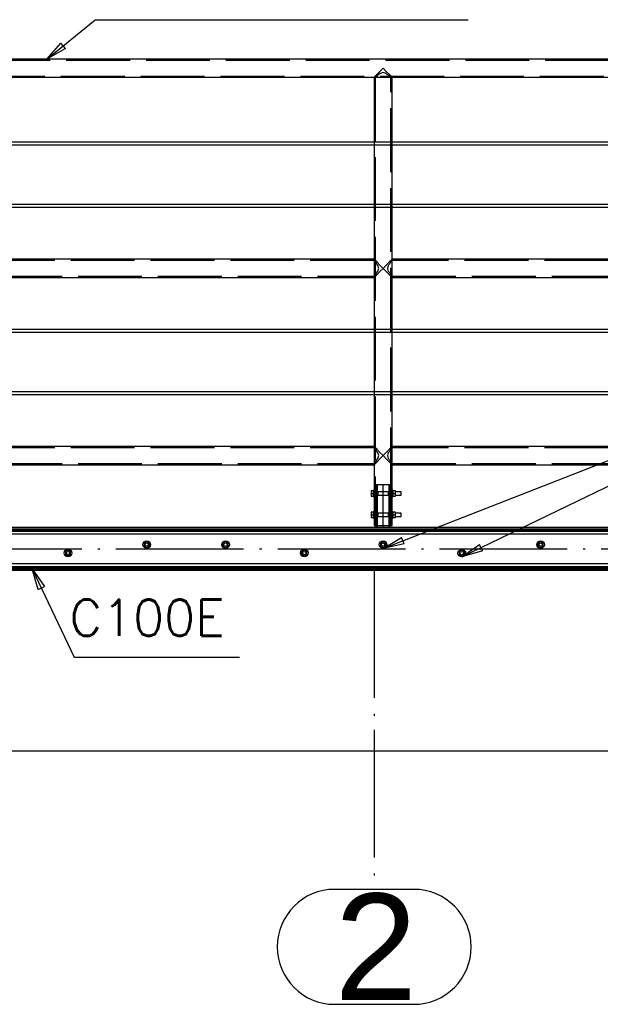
# Paper-space layout '450x700' of a CAD drawing. Header units: millimetres. Extents: x 0 to 420, y 0 to 695.
# Tile 20 of 86: x 268 to 296, y 231 to 278. Entities that reach past the tile are written whole.
import ezdxf

# ---------------------------------------------------------------- set-up
doc = ezdxf.new("R2010")
doc.units = ezdxf.units.MM
doc.linetypes.add('ACAD_ISO02W100', pattern=[15, 12, -3])
doc.linetypes.add('ACAD_ISO04W100', pattern=[30, 24, -3, 0, -3])
doc.layers.get('0').update_dxf_attribs({"linetype": 'CONTINUOUS'})
doc.layers.add('AS_DIM_ON', color=7, linetype='CONTINUOUS')
doc.layers.add('AS_Siatki', color=72, linetype='CONTINUOUS')
doc.styles.add('Arial', font='arial.ttf')
doc.styles.add('Simplex.shx', font='simplex.shx', dxfattribs={"height": 2})

psp = doc.layouts.new('450x700')

# ---------------------------------------------------------------- linework, layer by layer
at = {"color": 0, "linetype": 'ByBlock', "lineweight": -2}
for p, q in [((269.708, 275.852), (270.377, 276.614)), ((270.588, 276.356), (269.708, 275.852)), ((270.588, 276.356), (270.377, 276.614)), ((285.509, 252.872), (286.38, 253.39)), ((286.501, 253.08), (285.509, 252.872)), ((286.501, 253.08), (286.38, 253.39)), ((289.209, 252.472), (290.036, 253.057)), ((290.182, 252.757), (290.036, 253.057)), ((290.182, 252.757), (289.209, 252.472)), ((269.305, 250.937), (269.026, 251.911)), ((269.026, 251.911), (269.606, 251.08)), ((269.305, 250.937), (269.606, 251.08))]:
    psp.add_line(p, q, dxfattribs=at)
at = {"linetype": 'Continuous', "ltscale": 0.25}
for p, q in [((359.933, 275.852), (44.585, 275.852)), ((285.347, 275.265), (285.21, 275.128)), ((285.509, 275.428), (285.347, 275.265)), ((285.671, 275.265), (285.509, 275.428)), ((285.809, 275.128), (285.672, 275.265)), ((267.433, 275.004), (285.085, 275.004)), ((285.118, 275.036), (285.085, 275.004)), ((285.085, 275.004), (285.085, 271.954)), ((285.21, 275.128), (285.118, 275.036)), ((285.901, 275.036), (285.809, 275.128)), ((285.933, 275.004), (285.901, 275.036)), ((285.933, 275.004), (303.585, 275.004)), ((285.933, 271.954), (285.933, 275.004)), ((285.085, 271.954), (267.433, 271.954)), ((267.433, 271.834), (285.085, 271.834)), ((285.085, 271.834), (285.085, 269.021)), ((303.585, 271.954), (285.933, 271.954)), ((285.933, 271.834), (303.585, 271.834)), ((285.933, 269.021), (285.933, 271.834)), ((285.085, 269.021), (267.433, 269.021)), ((267.433, 268.901), (285.085, 268.901)), ((285.085, 268.901), (285.085, 266.452)), ((303.585, 269.021), (285.933, 269.021)), ((285.933, 268.901), (303.585, 268.901)), ((285.933, 266.452), (285.933, 268.901)), ((285.085, 266.452), (267.433, 266.452)), ((285.118, 266.419), (285.085, 266.452)), ((285.933, 266.452), (285.901, 266.419)), ((303.585, 266.452), (285.933, 266.452)), ((285.209, 266.327), (285.118, 266.419)), ((285.347, 266.19), (285.209, 266.327)), ((285.509, 266.028), (285.347, 266.19)), ((285.347, 265.865), (285.509, 266.028)), ((285.672, 266.19), (285.509, 266.028)), ((285.509, 266.028), (285.672, 265.865)), ((285.809, 266.327), (285.672, 266.19)), ((285.901, 266.419), (285.809, 266.327)), ((267.433, 265.604), (285.085, 265.604)), ((285.085, 265.604), (285.118, 265.636)), ((285.085, 265.604), (285.085, 263.154)), ((285.118, 265.636), (285.209, 265.728)), ((285.347, 265.865), (285.21, 265.728)), ((285.672, 265.865), (285.809, 265.728)), ((285.901, 265.636), (285.809, 265.728)), ((285.901, 265.636), (285.933, 265.604)), ((285.933, 265.604), (303.585, 265.604)), ((285.933, 263.154), (285.933, 265.604)), ((285.085, 263.154), (267.433, 263.154)), ((267.433, 263.034), (285.085, 263.034)), ((285.085, 263.034), (285.085, 260.221)), ((303.585, 263.154), (285.933, 263.154)), ((285.933, 263.034), (303.585, 263.034)), ((285.933, 260.221), (285.933, 263.034)), ((285.085, 260.221), (267.433, 260.221)), ((267.433, 260.101), (285.085, 260.101)), ((285.085, 260.101), (285.085, 257.652)), ((303.585, 260.221), (285.933, 260.221)), ((285.933, 260.101), (303.585, 260.101)), ((285.933, 257.652), (285.933, 260.101)), ((285.085, 257.652), (267.433, 257.652)), ((285.118, 257.619), (285.085, 257.652)), ((285.933, 257.652), (285.901, 257.619)), ((303.585, 257.652), (285.933, 257.652)), ((285.209, 257.527), (285.118, 257.619)), ((285.21, 257.528), (285.347, 257.39)), ((285.509, 257.228), (285.347, 257.39)), ((285.347, 257.065), (285.509, 257.228)), ((285.672, 257.39), (285.509, 257.228)), ((285.509, 257.228), (285.672, 257.065)), ((285.809, 257.527), (285.672, 257.39)), ((285.901, 257.619), (285.809, 257.527)), ((267.433, 256.804), (285.085, 256.804)), ((285.085, 256.804), (285.118, 256.836)), ((285.085, 256.804), (285.085, 255.612)), ((285.21, 256.928), (285.118, 256.836)), ((285.347, 257.065), (285.21, 256.928)), ((285.672, 257.065), (285.809, 256.928)), ((285.809, 256.928), (285.901, 256.836)), ((285.901, 256.836), (285.933, 256.804)), ((285.933, 256.804), (303.585, 256.804)), ((285.933, 255.612), (285.933, 256.804)), ((285.053, 255.576), (284.947, 255.576)), ((284.947, 255.576), (284.947, 255.452)), ((284.947, 255.452), (285.053, 255.452)), ((284.947, 255.452), (284.947, 255.327)), ((285.085, 255.612), (285.053, 255.612)), ((285.053, 255.609), (285.053, 255.612)), ((285.053, 255.599), (285.053, 255.609)), ((285.053, 255.585), (285.053, 255.599)), ((285.053, 255.565), (285.053, 255.585)), ((285.053, 255.541), (285.053, 255.565)), ((285.053, 255.513), (285.053, 255.541)), ((285.053, 255.483), (285.053, 255.513)), ((285.053, 255.452), (285.053, 255.483)), ((285.053, 255.42), (285.053, 255.452)), ((285.053, 255.39), (285.053, 255.42)), ((285.053, 255.363), (285.053, 255.39)), ((285.053, 255.339), (285.053, 255.363)), ((285.053, 255.319), (285.053, 255.339)), ((285.085, 255.612), (285.085, 255.609)), ((285.085, 255.609), (285.085, 255.599)), ((285.085, 255.599), (285.085, 255.585)), ((285.085, 255.585), (285.085, 255.565)), ((285.085, 255.565), (285.085, 255.541)), ((285.085, 255.552), (285.099, 255.522)), ((285.085, 255.552), (285.095, 255.532)), ((285.085, 255.541), (285.085, 255.513)), ((285.095, 255.532), (285.085, 255.532)), ((285.085, 255.513), (285.085, 255.483)), ((285.085, 255.483), (285.085, 255.452)), ((285.085, 255.452), (285.085, 255.42)), ((285.085, 255.42), (285.085, 255.39)), ((285.085, 255.39), (285.085, 255.363)), ((285.099, 255.381), (285.085, 255.352)), ((285.085, 255.372), (285.095, 255.372)), ((285.095, 255.372), (285.085, 255.352)), ((285.085, 255.363), (285.085, 255.339)), ((285.085, 255.339), (285.085, 255.319)), ((285.099, 255.522), (285.105, 255.452)), ((285.105, 255.452), (285.099, 255.381)), ((285.913, 255.452), (285.919, 255.522)), ((285.919, 255.381), (285.913, 255.452)), ((285.919, 255.522), (285.933, 255.552)), ((285.933, 255.352), (285.919, 255.381)), ((285.933, 255.532), (285.924, 255.532)), ((285.924, 255.372), (285.933, 255.372)), ((285.965, 255.612), (285.933, 255.612)), ((285.933, 255.609), (285.933, 255.612)), ((285.933, 255.599), (285.933, 255.609)), ((285.933, 255.585), (285.933, 255.599)), ((285.933, 255.565), (285.933, 255.585)), ((285.933, 255.541), (285.933, 255.565)), ((285.933, 255.513), (285.933, 255.541)), ((285.933, 255.483), (285.933, 255.513)), ((285.933, 255.452), (285.933, 255.483)), ((285.933, 255.42), (285.933, 255.452)), ((285.933, 255.39), (285.933, 255.42)), ((285.933, 255.363), (285.933, 255.39)), ((285.933, 255.339), (285.933, 255.363)), ((285.933, 255.319), (285.933, 255.339)), ((285.965, 255.612), (285.965, 255.609)), ((285.965, 255.609), (285.965, 255.599)), ((285.965, 255.599), (285.965, 255.585)), ((285.965, 255.585), (285.965, 255.565)), ((286.101, 255.576), (285.965, 255.576)), ((285.965, 255.565), (285.965, 255.541)), ((285.965, 255.541), (285.965, 255.513)), ((285.965, 255.513), (285.965, 255.483)), ((285.965, 255.483), (285.965, 255.452)), ((285.965, 255.452), (286.101, 255.452)), ((285.965, 255.452), (285.965, 255.42)), ((285.965, 255.42), (285.965, 255.39)), ((285.965, 255.39), (285.965, 255.363)), ((285.965, 255.363), (285.965, 255.339)), ((285.965, 255.339), (285.965, 255.319)), ((286.101, 255.452), (286.101, 255.576)), ((286.353, 255.532), (286.101, 255.532)), ((286.101, 255.327), (286.101, 255.452)), ((286.101, 255.372), (286.353, 255.372)), ((286.353, 255.526), (286.353, 255.532)), ((286.353, 255.508), (286.353, 255.526)), ((286.353, 255.482), (286.353, 255.508)), ((286.353, 255.452), (286.353, 255.482)), ((286.353, 255.421), (286.353, 255.452)), ((286.353, 255.395), (286.353, 255.421)), ((286.353, 255.378), (286.353, 255.395)), ((286.353, 255.372), (286.353, 255.378)), ((284.947, 255.327), (285.053, 255.327)), ((285.053, 255.304), (285.053, 255.319)), ((285.053, 255.295), (285.053, 255.304)), ((285.053, 255.292), (285.053, 255.295)), ((285.053, 255.292), (285.085, 255.292)), ((285.085, 255.319), (285.085, 255.304)), ((285.085, 255.304), (285.085, 255.295)), ((285.085, 255.295), (285.085, 255.292)), ((285.085, 255.292), (285.085, 254.612)), ((285.933, 255.304), (285.933, 255.319)), ((285.933, 255.295), (285.933, 255.304)), ((285.933, 255.292), (285.933, 255.295)), ((285.933, 255.292), (285.965, 255.292)), ((285.933, 254.612), (285.933, 255.292)), ((285.965, 255.327), (286.101, 255.327)), ((285.965, 255.319), (285.965, 255.304)), ((285.965, 255.304), (285.965, 255.295)), ((285.965, 255.295), (285.965, 255.292)), ((285.053, 254.576), (284.947, 254.576)), ((284.947, 254.576), (284.947, 254.452)), ((284.947, 254.452), (285.053, 254.452)), ((284.947, 254.452), (284.947, 254.327)), ((285.085, 254.612), (285.053, 254.612)), ((285.053, 254.609), (285.053, 254.612)), ((285.053, 254.599), (285.053, 254.609)), ((285.053, 254.585), (285.053, 254.599)), ((285.053, 254.565), (285.053, 254.585)), ((285.053, 254.541), (285.053, 254.565)), ((285.053, 254.513), (285.053, 254.541)), ((285.053, 254.483), (285.053, 254.513)), ((285.053, 254.452), (285.053, 254.483)), ((285.053, 254.42), (285.053, 254.452)), ((285.053, 254.39), (285.053, 254.42)), ((285.085, 254.612), (285.085, 254.609)), ((285.085, 254.609), (285.085, 254.599)), ((285.085, 254.599), (285.085, 254.585)), ((285.085, 254.585), (285.085, 254.565)), ((285.085, 254.565), (285.085, 254.541)), ((285.085, 254.552), (285.099, 254.522)), ((285.085, 254.552), (285.095, 254.532)), ((285.085, 254.541), (285.085, 254.513)), ((285.095, 254.532), (285.085, 254.532)), ((285.085, 254.513), (285.085, 254.483)), ((285.085, 254.483), (285.085, 254.452)), ((285.085, 254.452), (285.085, 254.42)), ((285.085, 254.42), (285.085, 254.39)), ((285.099, 254.522), (285.105, 254.452)), ((285.105, 254.452), (285.099, 254.381)), ((285.913, 254.452), (285.919, 254.522)), ((285.919, 254.381), (285.913, 254.452)), ((285.919, 254.522), (285.933, 254.552)), ((285.933, 254.532), (285.924, 254.532)), ((285.965, 254.612), (285.933, 254.612)), ((285.933, 254.609), (285.933, 254.612)), ((285.933, 254.599), (285.933, 254.609)), ((285.933, 254.585), (285.933, 254.599)), ((285.933, 254.565), (285.933, 254.585)), ((285.933, 254.541), (285.933, 254.565)), ((285.933, 254.513), (285.933, 254.541)), ((285.933, 254.483), (285.933, 254.513)), ((285.933, 254.452), (285.933, 254.483)), ((285.933, 254.42), (285.933, 254.452)), ((285.933, 254.39), (285.933, 254.42)), ((285.965, 254.612), (285.965, 254.609)), ((285.965, 254.609), (285.965, 254.599)), ((285.965, 254.599), (285.965, 254.585)), ((285.965, 254.585), (285.965, 254.565)), ((286.101, 254.576), (285.965, 254.576)), ((285.965, 254.565), (285.965, 254.541)), ((285.965, 254.541), (285.965, 254.513)), ((285.965, 254.513), (285.965, 254.483)), ((285.965, 254.483), (285.965, 254.452)), ((285.965, 254.452), (286.101, 254.452)), ((285.965, 254.452), (285.965, 254.42)), ((285.965, 254.42), (285.965, 254.39)), ((286.101, 254.452), (286.101, 254.576)), ((286.353, 254.532), (286.101, 254.532)), ((286.101, 254.327), (286.101, 254.452)), ((286.353, 254.526), (286.353, 254.532)), ((286.353, 254.508), (286.353, 254.526)), ((286.353, 254.482), (286.353, 254.508)), ((286.353, 254.452), (286.353, 254.482)), ((286.353, 254.421), (286.353, 254.452)), ((286.353, 254.395), (286.353, 254.421)), ((284.947, 254.327), (285.053, 254.327)), ((285.053, 254.363), (285.053, 254.39)), ((285.053, 254.339), (285.053, 254.363)), ((285.053, 254.319), (285.053, 254.339)), ((285.053, 254.304), (285.053, 254.319)), ((285.053, 254.295), (285.053, 254.304)), ((285.053, 254.292), (285.053, 254.295)), ((285.053, 254.292), (285.085, 254.292)), ((285.085, 254.39), (285.085, 254.363)), ((285.099, 254.381), (285.085, 254.352)), ((285.085, 254.372), (285.095, 254.372)), ((285.095, 254.372), (285.085, 254.352)), ((285.085, 254.363), (285.085, 254.339)), ((285.085, 254.339), (285.085, 254.319)), ((285.085, 254.319), (285.085, 254.304)), ((285.085, 254.304), (285.085, 254.295)), ((285.085, 254.295), (285.085, 254.292)), ((285.085, 254.292), (285.085, 253.952)), ((285.085, 253.952), (285.118, 253.952)), ((285.118, 253.952), (285.21, 253.952)), ((285.172, 253.952), (285.172, 253.852)), ((285.21, 253.952), (285.347, 253.952)), ((285.347, 253.952), (285.509, 253.952)), ((285.509, 253.952), (285.672, 253.952)), ((285.672, 253.952), (285.809, 253.952)), ((285.809, 253.952), (285.901, 253.952)), ((285.846, 253.852), (285.846, 253.952)), ((285.901, 253.952), (285.933, 253.952)), ((285.933, 254.352), (285.919, 254.381)), ((285.924, 254.372), (285.933, 254.372)), ((285.933, 254.363), (285.933, 254.39)), ((285.933, 254.339), (285.933, 254.363)), ((285.933, 254.319), (285.933, 254.339)), ((285.933, 254.304), (285.933, 254.319)), ((285.933, 254.295), (285.933, 254.304)), ((285.933, 254.292), (285.933, 254.295)), ((285.933, 254.292), (285.965, 254.292)), ((285.933, 253.952), (285.933, 254.292)), ((285.965, 254.39), (285.965, 254.363)), ((285.965, 254.363), (285.965, 254.339)), ((285.965, 254.339), (285.965, 254.319)), ((285.965, 254.327), (286.101, 254.327)), ((285.965, 254.319), (285.965, 254.304)), ((285.965, 254.304), (285.965, 254.295)), ((285.965, 254.295), (285.965, 254.292)), ((286.101, 254.372), (286.353, 254.372)), ((286.353, 254.378), (286.353, 254.395)), ((286.353, 254.372), (286.353, 254.378)), ((360.009, 253.852), (257.759, 253.852)), ((257.759, 253.792), (360.009, 253.792)), ((257.759, 253.732), (360.009, 253.732)), ((257.759, 253.68), (360.009, 253.68)), ((360.009, 253.541), (257.759, 253.541)), ((274.409, 253.195), (274.285, 253.124)), ((274.285, 253.124), (274.285, 252.98)), ((274.534, 253.124), (274.409, 253.195)), ((274.534, 252.98), (274.534, 253.124)), ((278.109, 253.195), (277.985, 253.124)), ((277.985, 253.124), (277.985, 252.98)), ((278.234, 253.124), (278.109, 253.195)), ((278.234, 252.98), (278.234, 253.124)), ((285.509, 253.195), (285.385, 253.124)), ((285.385, 253.124), (285.385, 252.98)), ((285.634, 253.124), (285.509, 253.195)), ((285.634, 252.98), (285.634, 253.124)), ((292.909, 253.195), (292.785, 253.124)), ((292.785, 253.124), (292.785, 252.98)), ((293.034, 253.124), (292.909, 253.195)), ((293.034, 252.98), (293.034, 253.124)), ((270.709, 252.795), (270.585, 252.724)), ((270.585, 252.724), (270.585, 252.58)), ((270.585, 252.58), (270.709, 252.508)), ((270.834, 252.724), (270.709, 252.795)), ((270.709, 252.508), (270.834, 252.58)), ((270.834, 252.58), (270.834, 252.724)), ((274.285, 252.98), (274.409, 252.908)), ((274.409, 252.908), (274.534, 252.98)), ((277.985, 252.98), (278.109, 252.908)), ((278.109, 252.908), (278.234, 252.98)), ((281.809, 252.795), (281.685, 252.724)), ((281.685, 252.724), (281.685, 252.58)), ((281.685, 252.58), (281.809, 252.508)), ((281.934, 252.724), (281.809, 252.795)), ((281.809, 252.508), (281.934, 252.58)), ((281.934, 252.58), (281.934, 252.724)), ((285.385, 252.98), (285.509, 252.908)), ((285.509, 252.908), (285.634, 252.98)), ((289.209, 252.795), (289.085, 252.724)), ((289.085, 252.724), (289.085, 252.58)), ((289.085, 252.58), (289.209, 252.508)), ((289.334, 252.724), (289.209, 252.795)), ((289.209, 252.508), (289.334, 252.58)), ((289.334, 252.58), (289.334, 252.724)), ((292.785, 252.98), (292.909, 252.908)), ((292.909, 252.908), (293.034, 252.98)), ((257.759, 252.163), (360.009, 252.163)), ((257.759, 252.023), (360.009, 252.023)), ((257.759, 251.971), (360.009, 251.971)), ((257.759, 251.911), (360.009, 251.911)), ((257.759, 251.852), (360.009, 251.852))]:
    psp.add_line(p, q, dxfattribs=at)
at = {"color": 84, "linetype": 'ACAD_ISO02W100', "ltscale": 0.25}
for p, q in [((359.875, 275.794), (44.643, 275.794)), ((45.375, 275.062), (359.143, 275.062)), ((285.118, 275.036), (285.085, 275.004)), ((285.085, 275.004), (285.933, 275.004)), ((285.21, 275.128), (285.143, 275.062)), ((285.171, 275.031), (285.143, 275.004)), ((285.171, 275.031), (285.143, 275.004)), ((285.143, 275.004), (285.143, 255.552)), ((285.186, 275.036), (285.171, 275.031)), ((285.251, 275.1), (285.186, 275.036)), ((285.212, 275.062), (285.186, 275.036)), ((285.251, 275.1), (285.212, 275.062)), ((285.312, 275.128), (285.251, 275.1)), ((285.369, 275.185), (285.312, 275.128)), ((285.509, 275.227), (285.369, 275.185)), ((285.649, 275.185), (285.509, 275.227)), ((285.707, 275.128), (285.649, 275.185)), ((285.768, 275.1), (285.707, 275.128)), ((285.833, 275.036), (285.768, 275.1)), ((285.807, 275.062), (285.768, 275.1)), ((285.833, 275.036), (285.807, 275.062)), ((285.847, 275.031), (285.833, 275.036)), ((285.875, 275.004), (285.847, 275.031)), ((285.875, 275.004), (285.847, 275.031)), ((285.875, 255.552), (285.875, 275.004)), ((285.933, 271.954), (285.085, 271.954)), ((285.085, 271.954), (285.085, 271.834)), ((285.085, 271.834), (285.933, 271.834)), ((285.933, 271.834), (285.933, 271.954)), ((285.933, 269.021), (285.085, 269.021)), ((285.085, 269.021), (285.085, 268.901)), ((285.085, 268.901), (285.933, 268.901)), ((285.933, 268.901), (285.933, 269.021)), ((285.085, 266.452), (285.085, 266.394)), ((285.933, 265.604), (285.933, 266.452)), ((285.085, 266.394), (267.433, 266.394)), ((285.113, 266.366), (285.085, 266.394)), ((285.085, 266.394), (285.085, 265.662)), ((285.118, 266.351), (285.113, 266.366)), ((285.182, 266.286), (285.118, 266.351)), ((285.209, 266.225), (285.182, 266.286)), ((285.267, 266.168), (285.209, 266.225)), ((285.309, 266.028), (285.267, 266.168)), ((285.267, 265.888), (285.309, 266.028)), ((285.752, 266.168), (285.71, 266.028)), ((285.71, 266.028), (285.752, 265.888)), ((285.809, 266.225), (285.752, 266.168)), ((285.837, 266.286), (285.809, 266.225)), ((285.901, 266.351), (285.837, 266.286)), ((285.875, 266.394), (285.901, 266.419)), ((285.905, 266.366), (285.901, 266.351)), ((285.933, 266.394), (285.905, 266.366)), ((303.585, 266.394), (285.933, 266.394)), ((267.433, 265.662), (285.085, 265.662)), ((285.085, 265.662), (285.113, 265.69)), ((285.085, 265.662), (285.085, 265.604)), ((285.113, 265.69), (285.118, 265.704)), ((285.118, 265.704), (285.182, 265.769)), ((285.182, 265.769), (285.209, 265.83)), ((285.209, 265.83), (285.267, 265.888)), ((285.752, 265.888), (285.809, 265.83)), ((285.809, 265.83), (285.837, 265.769)), ((285.837, 265.769), (285.901, 265.704)), ((285.901, 265.704), (285.905, 265.69)), ((285.905, 265.69), (285.933, 265.662)), ((285.933, 265.662), (303.585, 265.662)), ((285.933, 263.154), (285.085, 263.154)), ((285.085, 263.154), (285.085, 263.034)), ((285.085, 263.034), (285.933, 263.034)), ((285.933, 263.034), (285.933, 263.154)), ((285.933, 260.221), (285.085, 260.221)), ((285.085, 260.221), (285.085, 260.101)), ((285.085, 260.101), (285.933, 260.101)), ((285.933, 260.101), (285.933, 260.221)), ((285.085, 257.652), (285.085, 257.594)), ((285.933, 256.804), (285.933, 257.652)), ((285.085, 257.594), (267.433, 257.594)), ((285.113, 257.566), (285.085, 257.594)), ((285.085, 257.594), (285.085, 256.862)), ((285.118, 257.551), (285.113, 257.566)), ((285.182, 257.486), (285.118, 257.551)), ((285.209, 257.425), (285.182, 257.486)), ((285.267, 257.368), (285.209, 257.425)), ((285.309, 257.228), (285.267, 257.368)), ((285.267, 257.088), (285.309, 257.228)), ((285.752, 257.368), (285.71, 257.228)), ((285.71, 257.228), (285.752, 257.088)), ((285.809, 257.425), (285.752, 257.368)), ((285.837, 257.486), (285.809, 257.425)), ((285.901, 257.551), (285.837, 257.486)), ((285.905, 257.566), (285.901, 257.551)), ((285.933, 257.594), (285.905, 257.566)), ((303.585, 257.594), (285.933, 257.594)), ((267.433, 256.862), (285.085, 256.862)), ((285.085, 256.862), (285.113, 256.89)), ((285.085, 256.862), (285.085, 256.804)), ((285.113, 256.89), (285.118, 256.904)), ((285.118, 256.904), (285.182, 256.969)), ((285.182, 256.969), (285.209, 257.03)), ((285.209, 257.03), (285.267, 257.088)), ((285.752, 257.088), (285.809, 257.03)), ((285.809, 257.03), (285.837, 256.969)), ((285.837, 256.969), (285.901, 256.904)), ((285.901, 256.904), (285.905, 256.89)), ((285.905, 256.89), (285.933, 256.862)), ((285.933, 256.862), (303.585, 256.862)), ((285.271, 255.852), (285.172, 255.852)), ((285.172, 255.852), (285.172, 255.552)), ((285.23, 255.852), (285.23, 255.552)), ((285.509, 255.852), (285.271, 255.852)), ((285.748, 255.852), (285.509, 255.852)), ((285.846, 255.852), (285.748, 255.852)), ((285.788, 255.552), (285.788, 255.852)), ((285.846, 255.552), (285.846, 255.852)), ((285.143, 255.552), (285.085, 255.552)), ((285.085, 255.352), (285.143, 255.352)), ((285.095, 255.532), (285.099, 255.522)), ((285.192, 255.532), (285.095, 255.532)), ((285.099, 255.381), (285.095, 255.372)), ((285.095, 255.372), (285.826, 255.372)), ((285.143, 255.552), (285.157, 255.522)), ((285.143, 255.552), (285.153, 255.532)), ((285.157, 255.381), (285.143, 255.352)), ((285.153, 255.372), (285.143, 255.352)), ((285.143, 255.352), (285.143, 254.552)), ((285.153, 255.532), (285.157, 255.522)), ((285.157, 255.381), (285.153, 255.372)), ((285.157, 255.522), (285.163, 255.452)), ((285.163, 255.452), (285.157, 255.381)), ((285.172, 255.552), (285.192, 255.532)), ((285.172, 255.552), (285.202, 255.522)), ((285.23, 255.552), (285.172, 255.552)), ((285.202, 255.381), (285.172, 255.352)), ((285.192, 255.372), (285.172, 255.352)), ((285.172, 255.352), (285.172, 254.552)), ((285.172, 255.352), (285.23, 255.352)), ((285.192, 255.532), (285.202, 255.522)), ((285.924, 255.532), (285.192, 255.532)), ((285.202, 255.381), (285.192, 255.372)), ((285.202, 255.522), (285.214, 255.452)), ((285.214, 255.452), (285.202, 255.381)), ((285.23, 255.552), (285.25, 255.532)), ((285.23, 255.552), (285.26, 255.522)), ((285.26, 255.381), (285.23, 255.352)), ((285.25, 255.372), (285.23, 255.352)), ((285.23, 255.352), (285.23, 254.552)), ((285.25, 255.532), (285.26, 255.522)), ((285.26, 255.381), (285.25, 255.372)), ((285.26, 255.522), (285.26, 255.521)), ((285.26, 255.521), (285.26, 255.452)), ((285.26, 255.452), (285.26, 255.382)), ((285.26, 255.382), (285.26, 255.381)), ((285.758, 255.521), (285.759, 255.522)), ((285.758, 255.452), (285.758, 255.521)), ((285.758, 255.382), (285.758, 255.452)), ((285.759, 255.381), (285.758, 255.382)), ((285.759, 255.522), (285.788, 255.552)), ((285.759, 255.522), (285.768, 255.532)), ((285.788, 255.352), (285.759, 255.381)), ((285.768, 255.372), (285.759, 255.381)), ((285.768, 255.532), (285.788, 255.552)), ((285.788, 255.352), (285.768, 255.372)), ((285.846, 255.552), (285.788, 255.552)), ((285.788, 254.552), (285.788, 255.352)), ((285.788, 255.352), (285.846, 255.352)), ((285.805, 255.452), (285.817, 255.522)), ((285.817, 255.381), (285.805, 255.452)), ((285.817, 255.522), (285.846, 255.552)), ((285.817, 255.522), (285.826, 255.532)), ((285.826, 255.372), (285.817, 255.381)), ((285.846, 255.352), (285.817, 255.381)), ((285.826, 255.372), (285.924, 255.372)), ((285.846, 254.552), (285.846, 255.352)), ((285.855, 255.452), (285.861, 255.522)), ((285.861, 255.381), (285.855, 255.452)), ((285.861, 255.522), (285.875, 255.552)), ((285.861, 255.522), (285.866, 255.532)), ((285.866, 255.372), (285.861, 255.381)), ((285.875, 255.352), (285.861, 255.381)), ((285.866, 255.532), (285.875, 255.552)), ((285.875, 255.352), (285.866, 255.372)), ((285.933, 255.552), (285.875, 255.552)), ((285.875, 255.352), (285.933, 255.352)), ((285.875, 254.552), (285.875, 255.352)), ((285.919, 255.522), (285.924, 255.532)), ((285.924, 255.372), (285.919, 255.381)), ((285.924, 255.532), (285.933, 255.552)), ((285.933, 255.352), (285.924, 255.372)), ((285.143, 254.552), (285.085, 254.552)), ((285.095, 254.532), (285.099, 254.522)), ((285.192, 254.532), (285.095, 254.532)), ((285.143, 254.552), (285.157, 254.522)), ((285.143, 254.552), (285.153, 254.532)), ((285.153, 254.532), (285.157, 254.522)), ((285.157, 254.522), (285.163, 254.452)), ((285.163, 254.452), (285.157, 254.381)), ((285.172, 254.552), (285.192, 254.532)), ((285.172, 254.552), (285.202, 254.522)), ((285.23, 254.552), (285.172, 254.552)), ((285.192, 254.532), (285.202, 254.522)), ((285.924, 254.532), (285.192, 254.532)), ((285.202, 254.522), (285.214, 254.452)), ((285.214, 254.452), (285.202, 254.381)), ((285.23, 254.552), (285.25, 254.532)), ((285.23, 254.552), (285.26, 254.522)), ((285.25, 254.532), (285.26, 254.522)), ((285.26, 254.522), (285.26, 254.521)), ((285.26, 254.521), (285.26, 254.452)), ((285.26, 254.452), (285.26, 254.382)), ((285.758, 254.521), (285.759, 254.522)), ((285.758, 254.452), (285.758, 254.521)), ((285.758, 254.382), (285.758, 254.452)), ((285.759, 254.522), (285.788, 254.552)), ((285.759, 254.522), (285.768, 254.532)), ((285.768, 254.532), (285.788, 254.552)), ((285.846, 254.552), (285.788, 254.552)), ((285.805, 254.452), (285.817, 254.522)), ((285.817, 254.381), (285.805, 254.452)), ((285.817, 254.522), (285.846, 254.552)), ((285.817, 254.522), (285.826, 254.532)), ((285.855, 254.452), (285.861, 254.522)), ((285.861, 254.381), (285.855, 254.452)), ((285.861, 254.522), (285.875, 254.552)), ((285.861, 254.522), (285.866, 254.532)), ((285.866, 254.532), (285.875, 254.552)), ((285.933, 254.552), (285.875, 254.552)), ((285.919, 254.522), (285.924, 254.532)), ((285.924, 254.532), (285.933, 254.552)), ((285.085, 254.352), (285.143, 254.352)), ((285.099, 254.381), (285.095, 254.372)), ((285.095, 254.372), (285.826, 254.372)), ((285.157, 254.381), (285.143, 254.352)), ((285.153, 254.372), (285.143, 254.352)), ((285.143, 254.352), (285.143, 253.952)), ((285.157, 254.381), (285.153, 254.372)), ((285.202, 254.381), (285.172, 254.352)), ((285.192, 254.372), (285.172, 254.352)), ((285.172, 254.352), (285.172, 253.952)), ((285.172, 254.352), (285.23, 254.352)), ((285.202, 254.381), (285.192, 254.372)), ((285.26, 254.381), (285.23, 254.352)), ((285.25, 254.372), (285.23, 254.352)), ((285.23, 254.352), (285.23, 253.852)), ((285.26, 254.381), (285.25, 254.372)), ((285.26, 254.382), (285.26, 254.381)), ((285.759, 254.381), (285.758, 254.382)), ((285.788, 254.352), (285.759, 254.381)), ((285.768, 254.372), (285.759, 254.381)), ((285.788, 254.352), (285.768, 254.372)), ((285.788, 253.852), (285.788, 254.352)), ((285.788, 254.352), (285.846, 254.352)), ((285.846, 254.352), (285.817, 254.381)), ((285.826, 254.372), (285.924, 254.372)), ((285.846, 253.952), (285.846, 254.352)), ((285.866, 254.372), (285.861, 254.381)), ((285.875, 254.352), (285.861, 254.381)), ((285.875, 254.352), (285.866, 254.372)), ((285.875, 254.352), (285.933, 254.352)), ((285.875, 253.952), (285.875, 254.352)), ((285.924, 254.372), (285.919, 254.381)), ((285.933, 254.352), (285.924, 254.372))]:
    psp.add_line(p, q, dxfattribs=at)
at = {"color": 7}
psp.add_line((285.509, 252.872), (308.997, 262.034), dxfattribs=at)
at = {"color": 10, "linetype": 'ACAD_ISO04W100', "ltscale": 0.25}
for p, q in [((285.509, 253.852), (285.509, 255.852)), ((257.759, 252.852), (360.009, 252.852))]:
    psp.add_line(p, q, dxfattribs=at)
at = {"color": 20, "linetype": 'ACAD_ISO04W100', "ltscale": 0.25}
for p, q in [((285.093, 251.852), (285.093, 244.352)), ((285.093, 244.352), (285.093, 244.353)), ((285.093, 244.353), (285.093, 236.853)), ((285.093, 232.001), (285.093, 232.001))]:
    psp.add_line(p, q, dxfattribs=at)
at = {"color": 20, "linetype": 'Continuous', "ltscale": 0.25}
for p, q in [((286.949, 236.853), (283.237, 236.853)), ((283.237, 231.453), (286.949, 231.453))]:
    psp.add_line(p, q, dxfattribs=at)
at = {"color": 7}
for points in [[(269.708, 275.852), (271.98, 277.709), (289.504, 277.709)], [(289.209, 252.472), (308.997, 262.034), (353.568, 262.034)], [(269.026, 251.911), (270.998, 247.765), (278.77, 247.765)]]:
    psp.add_lwpolyline(points, dxfattribs=at)
at = {"linetype": 'Continuous', "ltscale": 0.25}
for centre, radius in [((274.409, 253.052), 0.18), ((274.409, 253.052), 0.08), ((278.109, 253.052), 0.18), ((278.109, 253.052), 0.08), ((285.509, 253.052), 0.18), ((285.509, 253.052), 0.08), ((292.909, 253.052), 0.18), ((292.909, 253.052), 0.08), ((270.709, 252.652), 0.18), ((270.709, 252.652), 0.08), ((281.809, 252.652), 0.18), ((281.809, 252.652), 0.08), ((289.209, 252.652), 0.18), ((289.209, 252.652), 0.08)]:
    psp.add_circle(centre, radius, dxfattribs=at)
at = {"color": 20, "linetype": 'Continuous', "ltscale": 0.25}
for centre, start, end in [((283.237, 234.153), 90, 270), ((286.949, 234.153), 270, 90)]:
    psp.add_arc(centre, 2.7, start, end, dxfattribs=at)
at = {"layer": 'AS_DIM_ON', "color": 8}
psp.add_line((257.759, 243.359), (361.009, 243.359), dxfattribs=at)

# ---------------------------------------------------------------- texts
at = {"color": 7, "style": 'Simplex.shx'}
psp.add_text('C100E', height=1.7, dxfattribs=at).set_placement((270.78, 248.765))
at = {"layer": 'AS_Siatki', "color": 20, "style": 'Arial'}
psp.add_text('2', height=5, dxfattribs=at).set_placement((283.233, 231.653))

doc.saveas('drawing.dxf')
